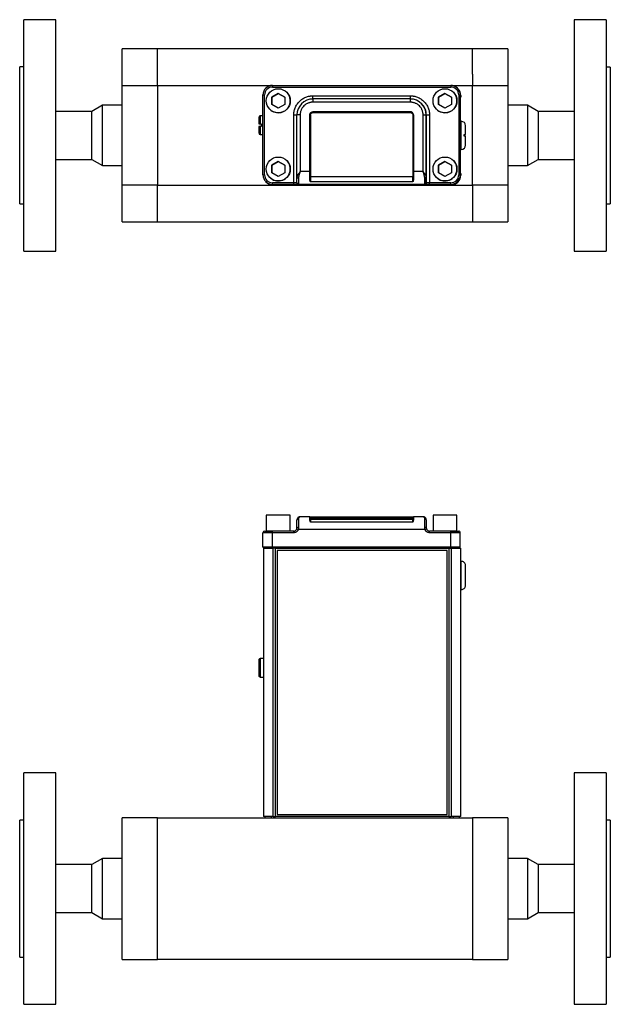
# Model space of a CAD drawing. Header units: inches. Extents: x 3.5 to 30.6, y 2.3 to 18.7.
# Tile 3 of 6: x 9.8 to 15.6, y 7.3 to 17. Entities that reach past the tile are written whole.
import ezdxf

# ---------------------------------------------------------------- set-up
doc = ezdxf.new("R2010")
doc.units = ezdxf.units.IN
doc.header["$MEASUREMENT"] = 0

msp = doc.modelspace()

# ---------------------------------------------------------------- linework, layer by layer
at = {"color": 7, "linetype": 'Continuous', "lineweight": 25}
for p, q in [((10.1262, 16.9774), (9.8113, 16.9774)), ((9.8113, 15.8226), (9.8113, 16.9774)), ((10.1262, 15.8226), (10.1262, 16.9774)), ((15.5121, 16.9771), (15.1971, 16.9771)), ((15.1971, 16.9771), (15.1971, 14.7133)), ((15.5121, 16.9771), (15.5121, 14.7133)), ((11.1203, 16.6919), (10.7758, 16.6919)), ((10.7758, 16.3331), (10.7758, 16.6919)), ((11.1203, 16.3331), (11.1203, 16.6919)), ((14.203, 16.6918), (11.1203, 16.6918)), ((14.203, 16.4438), (14.203, 16.6918)), ((14.5475, 16.6917), (14.203, 16.6917)), ((14.5475, 16.6917), (14.5475, 16.3328)), ((9.8113, 16.5148), (9.7719, 16.5148)), ((9.7719, 15.832), (9.7719, 16.5148)), ((15.5514, 16.5145), (15.5121, 16.5145)), ((15.5514, 16.5145), (15.5514, 15.1759)), ((14.203, 16.4438), (14.203, 16.3328)), ((10.7758, 15.3579), (10.7758, 16.3331)), ((10.7758, 16.3331), (11.1203, 16.3331)), ((11.1203, 16.3331), (11.1203, 15.3579)), ((11.1203, 16.3329), (12.2293, 16.3329)), ((12.2463, 16.3345), (13.9898, 16.3345)), ((12.2463, 16.3188), (13.9898, 16.3188)), ((14.0068, 16.3329), (14.203, 16.3329)), ((14.0572, 16.3059), (14.0572, 16.3059)), ((14.203, 16.3328), (14.5475, 16.3328)), ((14.203, 15.3576), (14.203, 16.3328)), ((14.5475, 16.3328), (14.5475, 15.3576)), ((12.1526, 15.4602), (12.1526, 16.2407)), ((12.1682, 15.4602), (12.1682, 16.2407)), ((12.2401, 16.2206), (12.3026, 16.2566)), ((12.3026, 16.2566), (12.2401, 16.2206)), ((12.2401, 16.1484), (12.2401, 16.2206)), ((12.2401, 16.2206), (12.2401, 16.2206)), ((12.2401, 16.2206), (12.2401, 16.1484)), ((12.3026, 16.2566), (12.3651, 16.2206)), ((12.3026, 16.2566), (12.3026, 16.2566)), ((12.3651, 16.2206), (12.3026, 16.2566)), ((12.3651, 16.2206), (12.3651, 16.1484)), ((12.3868, 16.2659), (12.3868, 16.2659)), ((12.6413, 16.2327), (13.5948, 16.2327)), ((13.5948, 16.2015), (12.6413, 16.2015)), ((13.8711, 16.2206), (13.9336, 16.2566)), ((13.9336, 16.2566), (13.8711, 16.2206)), ((13.8711, 16.1484), (13.8711, 16.2206)), ((13.8711, 16.2206), (13.8711, 16.2206)), ((13.8711, 16.2206), (13.8711, 16.1484)), ((13.9336, 16.2566), (13.9961, 16.2206)), ((13.9336, 16.2566), (13.9336, 16.2566)), ((13.9961, 16.2206), (13.9336, 16.2566)), ((13.9961, 16.2206), (13.9961, 16.1484)), ((14.0178, 16.2659), (14.0178, 16.2659)), ((14.0679, 16.2407), (14.0679, 15.4602)), ((14.0836, 16.2407), (14.0836, 15.4602)), ((14.0836, 16.2407), (14.0836, 16.2407)), ((14.0836, 16.2407), (14.0836, 15.4602)), ((14.0836, 16.2193), (14.0883, 16.2193)), ((14.0883, 16.2355), (14.0883, 16.2193)), ((10.5826, 16.1408), (10.4786, 16.0807)), ((10.7758, 16.1408), (10.5826, 16.1408)), ((10.5826, 15.8395), (10.5826, 16.1408)), ((12.2183, 16.103), (12.2183, 16.103)), ((12.3026, 16.1123), (12.2401, 16.1484)), ((12.3651, 16.1484), (12.3026, 16.1123)), ((13.5948, 16.1702), (12.6413, 16.1702)), ((13.7071, 16.1538), (13.7071, 16.1538)), ((13.8493, 16.103), (13.8493, 16.103)), ((13.9336, 16.1123), (13.8711, 16.1484)), ((13.9961, 16.1484), (13.9336, 16.1123)), ((14.7407, 16.1405), (14.5475, 16.1405)), ((14.8447, 16.0804), (14.7407, 16.1405)), ((14.7407, 16.1405), (14.7407, 15.5499)), ((10.4786, 16.0807), (10.1262, 16.0807)), ((10.4786, 15.8407), (10.4786, 16.0807)), ((12.1526, 16.037), (12.1266, 16.037)), ((12.1266, 16.037), (12.1266, 15.958)), ((12.4538, 15.3821), (12.4538, 16.0452)), ((12.4851, 15.4351), (12.4851, 16.0452)), ((12.5163, 16.0452), (12.5163, 15.4915)), ((12.6101, 15.4915), (12.6101, 16.0452)), ((12.6101, 16.0452), (12.6101, 16.0452)), ((12.6101, 16.0452), (12.6101, 15.4394)), ((12.6176, 16.0454), (12.6176, 15.4395)), ((12.6413, 16.0765), (13.5948, 16.0765)), ((12.6413, 16.0765), (12.6413, 16.0765)), ((13.5948, 16.0765), (12.6413, 16.0765)), ((12.6413, 16.0691), (12.6413, 16.0765)), ((12.6413, 16.0691), (13.5948, 16.0691)), ((13.5948, 16.0765), (13.5948, 16.0765)), ((13.5948, 16.0765), (13.5948, 16.0691)), ((13.6186, 16.0454), (13.6186, 15.4395)), ((13.6261, 16.0452), (13.6261, 15.4915)), ((13.6261, 15.4394), (13.6261, 16.0452)), ((13.7198, 15.4915), (13.7198, 16.0452)), ((13.7511, 16.0452), (13.7511, 15.4351)), ((13.7511, 15.3833), (13.7511, 16.0452)), ((13.7823, 16.0452), (13.7823, 15.3821)), ((15.1971, 16.0804), (14.8447, 16.0804)), ((14.8447, 16.0804), (14.8447, 15.61)), ((12.1266, 15.958), (12.1348, 15.958)), ((12.1348, 15.9332), (12.1266, 15.9332)), ((12.1266, 15.9332), (12.1266, 15.8542)), ((12.1348, 15.958), (12.1348, 15.9332)), ((14.0933, 15.983), (14.0836, 15.983)), ((14.0933, 15.708), (14.0933, 15.983)), ((9.7719, 15.1762), (9.7719, 15.832)), ((9.8113, 14.7136), (9.8113, 15.8226)), ((10.1262, 14.7136), (10.1262, 15.8226)), ((10.4786, 15.6103), (10.4786, 15.8407)), ((10.5826, 15.5502), (10.5826, 15.8395)), ((12.1266, 15.8542), (12.1526, 15.8542)), ((14.1208, 15.838), (14.1208, 15.853)), ((14.0836, 15.708), (14.0933, 15.708)), ((10.1262, 15.6103), (10.4786, 15.6103)), ((10.4786, 15.6103), (10.5826, 15.5502)), ((14.7407, 15.5499), (14.8447, 15.61)), ((14.8447, 15.61), (15.1971, 15.61)), ((10.5826, 15.5502), (10.7758, 15.5502)), ((12.2401, 15.5526), (12.3026, 15.5886)), ((12.3026, 15.5886), (12.2401, 15.5526)), ((12.2401, 15.4804), (12.2401, 15.5526)), ((12.2401, 15.5526), (12.2401, 15.5526)), ((12.2401, 15.5526), (12.2401, 15.4804)), ((12.3026, 15.5886), (12.3651, 15.5526)), ((12.3026, 15.5886), (12.3026, 15.5886)), ((12.3651, 15.5526), (12.3026, 15.5886)), ((12.3651, 15.5526), (12.3651, 15.4804)), ((12.3868, 15.5979), (12.3868, 15.5979)), ((13.8711, 15.5526), (13.9336, 15.5886)), ((13.9336, 15.5886), (13.8711, 15.5526)), ((13.8711, 15.4804), (13.8711, 15.5526)), ((13.8711, 15.5526), (13.8711, 15.5526)), ((13.8711, 15.5526), (13.8711, 15.4804)), ((13.9336, 15.5886), (13.9961, 15.5526)), ((13.9336, 15.5886), (13.9336, 15.5886)), ((13.9961, 15.5526), (13.9336, 15.5886)), ((13.9961, 15.5526), (13.9961, 15.4804)), ((14.0178, 15.5979), (14.0178, 15.5979)), ((14.5475, 15.5499), (14.7407, 15.5499)), ((12.2183, 15.435), (12.2183, 15.435)), ((12.3026, 15.4443), (12.2401, 15.4804)), ((12.3651, 15.4804), (12.3026, 15.4443)), ((12.4865, 15.442), (12.4851, 15.4351)), ((12.6101, 15.4915), (12.5163, 15.4915)), ((13.6186, 15.4395), (12.6176, 15.4395)), ((13.7198, 15.4915), (13.6261, 15.4915)), ((13.8493, 15.435), (13.8493, 15.435)), ((13.9336, 15.4443), (13.8711, 15.4804)), ((13.9961, 15.4804), (13.9336, 15.4443)), ((14.0883, 15.4718), (14.0836, 15.4718)), ((14.0836, 15.4602), (14.0836, 15.4602)), ((14.0883, 15.4718), (14.0883, 15.4555)), ((11.1203, 15.3579), (10.7758, 15.3579)), ((10.7758, 14.999), (10.7758, 15.3579)), ((11.1203, 15.2469), (11.1203, 15.3579)), ((11.1203, 15.3578), (14.203, 15.3578)), ((12.1789, 15.3951), (12.1789, 15.3951)), ((12.4538, 15.3821), (12.2463, 15.3821)), ((13.9898, 15.3665), (12.2463, 15.3665)), ((12.4538, 15.3665), (12.2463, 15.3665)), ((12.2746, 15.3615), (12.2513, 15.3615)), ((12.2746, 15.3615), (12.2746, 15.3665)), ((12.2903, 15.364), (12.2903, 15.3665)), ((13.9553, 15.364), (12.2903, 15.364)), ((13.7383, 15.3665), (12.4978, 15.3665)), ((13.6186, 15.3898), (12.6176, 15.3898)), ((13.9898, 15.3821), (13.7823, 15.3821)), ((13.9898, 15.3665), (13.7823, 15.3665)), ((13.9553, 15.364), (13.9553, 15.3665)), ((13.9711, 15.3665), (13.9711, 15.3615)), ((13.9943, 15.3615), (13.9711, 15.3615)), ((14.5475, 15.3576), (14.203, 15.3576)), ((14.203, 15.3576), (14.203, 14.9988)), ((14.5475, 15.3576), (14.5475, 14.9988)), ((11.1203, 14.9989), (11.1203, 15.2469)), ((9.7719, 15.1762), (9.8113, 15.1762)), ((15.5121, 15.1759), (15.5514, 15.1759)), ((10.7758, 14.999), (11.1203, 14.999)), ((11.1203, 14.9989), (14.203, 14.9989)), ((14.203, 14.9988), (14.5475, 14.9988)), ((9.8113, 14.7136), (10.1262, 14.7136)), ((15.1971, 14.7133), (15.5121, 14.7133)), ((12.1854, 12.1303), (12.1854, 11.974)), ((12.4197, 11.974), (12.4197, 12.1303)), ((12.5007, 12.0962), (12.5007, 12.0076)), ((12.5163, 12.114), (12.5137, 12.1129)), ((12.6101, 12.114), (12.5163, 12.114)), ((12.6101, 12.0928), (12.6101, 12.114)), ((12.6176, 12.0984), (12.6176, 12.0879)), ((12.6176, 12.0879), (12.6176, 12.0617)), ((13.6186, 12.0879), (12.6176, 12.0879)), ((13.6186, 12.0617), (12.6176, 12.0617)), ((12.6413, 12.1064), (12.6413, 12.114)), ((12.6413, 12.114), (13.5948, 12.114)), ((12.6413, 12.0989), (12.6413, 12.1064)), ((13.5948, 12.1064), (12.6413, 12.1064)), ((12.6413, 12.0989), (13.5948, 12.0989)), ((13.5948, 12.1064), (13.5948, 12.114)), ((13.5948, 12.1064), (13.5948, 12.0989)), ((13.6186, 12.0984), (13.6186, 12.0879)), ((13.6186, 12.0617), (13.6186, 12.0879)), ((13.6261, 12.114), (13.6261, 12.0928)), ((13.7198, 12.114), (13.6261, 12.114)), ((13.7224, 12.1129), (13.7198, 12.114)), ((13.7354, 12.0076), (13.7354, 12.0962)), ((13.8164, 12.1303), (13.8164, 11.974)), ((14.0507, 11.974), (14.0507, 12.1303)), ((12.1526, 11.8175), (12.1526, 11.9584)), ((12.1854, 11.974), (12.1854, 11.974)), ((12.2463, 11.9584), (12.2463, 11.974)), ((12.4538, 11.974), (12.2463, 11.974)), ((12.2463, 11.8175), (12.2463, 11.9584)), ((12.4538, 11.9584), (12.2463, 11.9584)), ((12.4538, 11.9584), (12.4538, 11.974)), ((13.7383, 11.989), (12.4978, 11.989)), ((13.7823, 11.9584), (13.7823, 11.974)), ((13.9898, 11.974), (13.7823, 11.974)), ((13.9898, 11.9584), (13.7823, 11.9584)), ((13.9898, 11.9584), (13.9898, 11.974)), ((13.9898, 11.8175), (13.9898, 11.9584)), ((14.0507, 11.974), (14.0507, 11.974)), ((14.0836, 11.8175), (14.0836, 11.9584)), ((12.1526, 11.8175), (12.1526, 11.8175)), ((12.1573, 11.8055), (12.1573, 9.1805)), ((12.1573, 11.8055), (12.2513, 11.8055)), ((12.1776, 11.8175), (12.1776, 11.8175)), ((12.1806, 11.8175), (12.1806, 11.8055)), ((13.9898, 11.8175), (12.2463, 11.8175)), ((12.2463, 11.8175), (13.9898, 11.8175)), ((12.2506, 11.8175), (12.2506, 11.8055)), ((12.2513, 9.1805), (12.2513, 11.8055)), ((12.2746, 11.8055), (12.2513, 11.8055)), ((12.2746, 9.1805), (12.2746, 11.8055)), ((12.2746, 11.8055), (13.9711, 11.8055)), ((13.9553, 11.7855), (12.2903, 11.7855)), ((12.2903, 11.7855), (12.2903, 9.2005)), ((12.4682, 11.8055), (13.9856, 11.8055)), ((12.5049, 11.8055), (14.0128, 11.8055)), ((13.898, 11.8055), (13.3663, 11.8055)), ((13.9856, 11.8055), (13.4112, 11.8055)), ((13.898, 11.8055), (13.898, 11.8055)), ((13.9553, 9.2005), (13.9553, 11.7855)), ((14.0128, 11.8055), (13.9691, 11.8055)), ((13.9691, 11.8055), (13.9691, 11.8055)), ((13.9711, 11.8055), (13.9711, 9.1805)), ((13.9943, 11.8055), (13.9711, 11.8055)), ((13.9856, 11.8175), (13.9856, 11.8055)), ((13.9943, 11.8055), (13.9943, 9.1805)), ((13.9943, 11.8055), (14.0883, 11.8055)), ((14.0128, 11.8055), (14.0253, 11.8055)), ((14.0128, 11.8055), (14.0128, 11.8055)), ((14.0556, 11.8055), (14.0556, 11.8175)), ((14.0556, 11.8055), (14.0556, 11.8055)), ((14.0586, 11.8175), (14.0586, 11.8175)), ((14.0836, 11.8175), (14.0836, 11.8175)), ((14.0883, 9.1805), (14.0883, 11.8055)), ((14.0933, 11.678), (14.0883, 11.678)), ((14.0933, 11.403), (14.0933, 11.678)), ((14.1208, 11.6677), (14.1208, 11.6679)), ((14.0883, 11.403), (14.0933, 11.403)), ((14.1208, 11.4131), (14.1208, 11.4133)), ((12.1266, 10.7271), (12.1266, 10.546)), ((12.1348, 10.7271), (12.1266, 10.7271)), ((12.1573, 10.7279), (12.1348, 10.7279)), ((12.1348, 10.7279), (12.1348, 10.7271)), ((12.1266, 10.546), (12.1348, 10.546)), ((12.1348, 10.546), (12.1348, 10.5452)), ((12.1348, 10.5452), (12.1573, 10.5452)), ((10.1262, 9.6081), (9.8113, 9.6081)), ((9.8113, 9.6079), (9.8113, 9.6081)), ((9.8113, 7.3443), (9.8113, 9.6079)), ((10.1262, 9.6079), (10.1262, 9.6081)), ((10.1262, 7.3443), (10.1262, 9.6079)), ((15.5121, 9.6081), (15.1971, 9.6081)), ((15.1971, 9.6081), (15.1971, 7.3443)), ((15.5121, 9.6081), (15.5121, 7.3443)), ((11.1203, 9.1682), (10.7758, 9.1682)), ((10.7758, 7.7843), (10.7758, 9.1682)), ((11.1203, 9.0747), (11.1203, 9.1682)), ((11.1203, 9.168), (14.203, 9.168)), ((12.2513, 9.1805), (12.1573, 9.1805)), ((12.1703, 9.1805), (12.1703, 9.168)), ((12.2328, 9.1805), (12.2328, 9.168)), ((12.2513, 9.1805), (12.2746, 9.1805)), ((13.9711, 9.1805), (12.2746, 9.1805)), ((12.2903, 9.2005), (13.9553, 9.2005)), ((13.9711, 9.1805), (13.9943, 9.1805)), ((14.0883, 9.1805), (13.9943, 9.1805)), ((14.0128, 9.1805), (14.0128, 9.168)), ((14.0753, 9.168), (14.0753, 9.1805)), ((14.5475, 9.1682), (14.203, 9.1682)), ((14.203, 9.1682), (14.203, 7.8776)), ((14.5475, 9.1682), (14.5475, 7.7843)), ((9.8113, 9.1455), (9.7719, 9.1455)), ((9.7719, 9.1454), (9.7719, 9.1455)), ((9.7719, 7.8069), (9.7719, 9.1454)), ((11.1203, 7.7842), (11.1203, 9.0747)), ((15.5514, 9.1455), (15.5121, 9.1455)), ((15.5514, 9.1455), (15.5514, 7.8069)), ((10.5826, 8.7715), (10.4786, 8.7115)), ((10.7758, 8.7715), (10.5826, 8.7715)), ((10.5826, 8.7715), (10.5826, 8.7715)), ((10.5826, 8.181), (10.5826, 8.7715)), ((14.7407, 8.7715), (14.5475, 8.7715)), ((14.8447, 8.7115), (14.7407, 8.7715)), ((14.7407, 8.7715), (14.7407, 8.181)), ((10.4786, 8.7115), (10.1262, 8.7115)), ((10.4786, 8.7114), (10.4786, 8.7115)), ((10.4786, 8.241), (10.4786, 8.7114)), ((15.1971, 8.7115), (14.8447, 8.7115)), ((14.8447, 8.7115), (14.8447, 8.241)), ((10.1262, 8.241), (10.4786, 8.241)), ((10.4786, 8.241), (10.5826, 8.181)), ((14.7407, 8.181), (14.8447, 8.241)), ((14.8447, 8.241), (15.1971, 8.241)), ((10.5826, 8.181), (10.7758, 8.181)), ((14.5475, 8.181), (14.7407, 8.181)), ((9.7719, 7.8069), (9.8113, 7.8069)), ((14.203, 7.8776), (14.203, 7.7842)), ((15.5121, 7.8069), (15.5514, 7.8069)), ((10.7758, 7.7843), (11.1203, 7.7843)), ((14.203, 7.7842), (11.1203, 7.7842)), ((14.203, 7.7843), (14.5475, 7.7843)), ((9.8113, 7.3443), (10.1262, 7.3443)), ((15.1971, 7.3443), (15.5121, 7.3443))]:
    msp.add_line(p, q, dxfattribs=at)
at = {"color": 7, "linetype": 'Continuous', "lineweight": 25, "flags": 128}
for points in [[(12.2463, 16.3345), (12.2463, 16.3342), (12.2463, 16.3333), (12.2463, 16.3318), (12.2463, 16.3299), (12.2463, 16.3275), (12.2463, 16.3248), (12.2463, 16.3219), (12.2463, 16.3188)], [(13.9898, 16.3345), (13.9898, 16.3342), (13.9898, 16.3333), (13.9898, 16.3318), (13.9898, 16.3299), (13.9898, 16.3275), (13.9898, 16.3248), (13.9898, 16.3219), (13.9898, 16.3188)], [(12.1526, 16.2407), (12.1529, 16.2407), (12.1538, 16.2407), (12.1552, 16.2407), (12.1571, 16.2407), (12.1595, 16.2407), (12.1622, 16.2407), (12.1651, 16.2407), (12.1682, 16.2407)], [(12.6413, 16.2015), (12.6413, 16.2021), (12.6413, 16.2039), (12.6413, 16.2067), (12.6413, 16.2106), (12.6413, 16.2154), (12.6413, 16.2208), (12.6413, 16.2266), (12.6413, 16.2327)], [(12.6413, 16.2015), (12.6413, 16.2009), (12.6413, 16.1991), (12.6413, 16.1962), (12.6413, 16.1923), (12.6413, 16.1876), (12.6413, 16.1822), (12.6413, 16.1763), (12.6413, 16.1702)], [(13.5948, 16.2015), (13.5948, 16.2021), (13.5948, 16.2039), (13.5948, 16.2067), (13.5948, 16.2106), (13.5948, 16.2154), (13.5948, 16.2208), (13.5948, 16.2266), (13.5948, 16.2327)], [(13.5948, 16.1702), (13.5948, 16.1763), (13.5948, 16.1822), (13.5948, 16.1876), (13.5948, 16.1923), (13.5948, 16.1962), (13.5948, 16.1991), (13.5948, 16.2009), (13.5948, 16.2015)], [(14.0679, 16.2407), (14.071, 16.2407), (14.0739, 16.2407), (14.0766, 16.2407), (14.079, 16.2407), (14.0809, 16.2407), (14.0824, 16.2407), (14.0833, 16.2407), (14.0836, 16.2407)], [(12.4538, 16.0452), (12.4599, 16.0452), (12.4658, 16.0452), (12.4712, 16.0452), (12.4759, 16.0452), (12.4798, 16.0452), (12.4827, 16.0452), (12.4845, 16.0452), (12.4851, 16.0452)], [(12.5163, 16.0452), (12.5102, 16.0452), (12.5044, 16.0452), (12.4989, 16.0452), (12.4942, 16.0452), (12.4903, 16.0452), (12.4874, 16.0452), (12.4857, 16.0452), (12.4851, 16.0452)], [(13.7198, 16.0452), (13.7259, 16.0452), (13.7318, 16.0452), (13.7372, 16.0452), (13.7419, 16.0452), (13.7458, 16.0452), (13.7487, 16.0452), (13.7505, 16.0452), (13.7511, 16.0452)], [(13.7511, 16.0452), (13.7517, 16.0452), (13.7534, 16.0452), (13.7563, 16.0452), (13.7602, 16.0452), (13.7649, 16.0452), (13.7704, 16.0452), (13.7762, 16.0452), (13.7823, 16.0452)], [(12.1526, 15.4602), (12.1529, 15.4602), (12.1538, 15.4602), (12.1552, 15.4602), (12.1571, 15.4602), (12.1595, 15.4602), (12.1622, 15.4602), (12.1651, 15.4602), (12.1682, 15.4602)], [(12.5007, 15.4271), (12.4976, 15.4272), (12.4947, 15.4277), (12.492, 15.4284), (12.4896, 15.4294), (12.4877, 15.4307), (12.4863, 15.4321), (12.4854, 15.4336), (12.4851, 15.4351)], [(12.5007, 15.4271), (12.5007, 15.4157), (12.5007, 15.4052), (12.5007, 15.3958), (12.5007, 15.3876), (12.5007, 15.3806), (12.5007, 15.3749), (12.5007, 15.3706), (12.5007, 15.3679)], [(12.6101, 15.4218), (12.6101, 15.4296), (12.6101, 15.4378), (12.6101, 15.4463), (12.6101, 15.455), (12.6101, 15.464), (12.6101, 15.4731), (12.6101, 15.4822), (12.6101, 15.4915)], [(12.6176, 15.4395), (12.6176, 15.4323), (12.6176, 15.4251), (12.6176, 15.4182), (12.6176, 15.4116), (12.6176, 15.4053), (12.6176, 15.3996), (12.6176, 15.3944), (12.6176, 15.3898)], [(13.6186, 15.3898), (13.6186, 15.3944), (13.6186, 15.3996), (13.6186, 15.4053), (13.6186, 15.4116), (13.6186, 15.4182), (13.6186, 15.4251), (13.6186, 15.4323), (13.6186, 15.4395)], [(13.6261, 15.4915), (13.6261, 15.4822), (13.6261, 15.4731), (13.6261, 15.464), (13.6261, 15.455), (13.6261, 15.4463), (13.6261, 15.4378), (13.6261, 15.4296), (13.6261, 15.4218)], [(13.7354, 15.4271), (13.7385, 15.4272), (13.7414, 15.4277), (13.7441, 15.4284), (13.7465, 15.4294), (13.7484, 15.4307), (13.7499, 15.4321), (13.7508, 15.4336), (13.7511, 15.4351)], [(13.7354, 15.3679), (13.7354, 15.3706), (13.7354, 15.3749), (13.7354, 15.3806), (13.7354, 15.3876), (13.7354, 15.3958), (13.7354, 15.4052), (13.7354, 15.4157), (13.7354, 15.4271)], [(14.0836, 15.4602), (14.0833, 15.4602), (14.0824, 15.4602), (14.0809, 15.4602), (14.079, 15.4602), (14.0766, 15.4602), (14.0739, 15.4602), (14.071, 15.4602), (14.0679, 15.4602)], [(12.2463, 15.3665), (12.2463, 15.3668), (12.2463, 15.3677), (12.2463, 15.3691), (12.2463, 15.3711), (12.2463, 15.3734), (12.2463, 15.3761), (12.2463, 15.3791), (12.2463, 15.3821)], [(12.4831, 15.3821), (12.4811, 15.3821), (12.4785, 15.3821), (12.4754, 15.3821), (12.4717, 15.3821), (12.4676, 15.3821), (12.4632, 15.3821), (12.4585, 15.3821), (12.4538, 15.3821)], [(12.4538, 15.3665), (12.4538, 15.3668), (12.4538, 15.3677), (12.4538, 15.3691), (12.4538, 15.3711), (12.4538, 15.3734), (12.4538, 15.3761), (12.4538, 15.3791), (12.4538, 15.3821)], [(13.7823, 15.3821), (13.7776, 15.3821), (13.773, 15.3821), (13.7685, 15.3821), (13.7645, 15.3821), (13.7608, 15.3821), (13.7576, 15.3821), (13.755, 15.3821), (13.753, 15.3821)], [(13.7823, 15.3665), (13.7823, 15.3668), (13.7823, 15.3677), (13.7823, 15.3691), (13.7823, 15.3711), (13.7823, 15.3734), (13.7823, 15.3761), (13.7823, 15.3791), (13.7823, 15.3821)], [(13.9898, 15.3665), (13.9898, 15.3668), (13.9898, 15.3677), (13.9898, 15.3691), (13.9898, 15.3711), (13.9898, 15.3734), (13.9898, 15.3761), (13.9898, 15.3791), (13.9898, 15.3821)], [(12.3026, 12.1303), (12.2774, 12.1303), (12.2534, 12.1303), (12.2316, 12.1303), (12.2132, 12.1303), (12.199, 12.1303), (12.1896, 12.1303), (12.1855, 12.1303), (12.1854, 12.1303)], [(12.4197, 12.1303), (12.4196, 12.1303), (12.4155, 12.1303), (12.4061, 12.1303), (12.3919, 12.1303), (12.3735, 12.1303), (12.3518, 12.1303), (12.3278, 12.1303), (12.3026, 12.1303)], [(12.6101, 12.114), (12.6107, 12.114), (12.6124, 12.114), (12.6153, 12.114), (12.6192, 12.114), (12.6239, 12.114), (12.6294, 12.114), (12.6352, 12.114), (12.6413, 12.114)], [(13.5948, 12.114), (13.6009, 12.114), (13.6068, 12.114), (13.6122, 12.114), (13.6169, 12.114), (13.6208, 12.114), (13.6237, 12.114), (13.6255, 12.114), (13.6261, 12.114)], [(13.9336, 12.1303), (13.9084, 12.1303), (13.8844, 12.1303), (13.8626, 12.1303), (13.8442, 12.1303), (13.83, 12.1303), (13.8206, 12.1303), (13.8165, 12.1303), (13.8164, 12.1303)], [(14.0507, 12.1303), (14.0506, 12.1303), (14.0465, 12.1303), (14.0371, 12.1303), (14.0229, 12.1303), (14.0045, 12.1303), (13.9828, 12.1303), (13.9588, 12.1303), (13.9336, 12.1303)], [(12.2463, 11.9584), (12.228, 11.9584), (12.2104, 11.9584), (12.1942, 11.9584), (12.18, 11.9584), (12.1684, 11.9584), (12.1597, 11.9584), (12.1544, 11.9584), (12.1526, 11.9584)], [(12.4197, 11.974), (12.4182, 11.974), (12.4114, 11.974), (12.3996, 11.974), (12.3832, 11.974), (12.363, 11.974), (12.34, 11.974), (12.3152, 11.974), (12.2899, 11.974), (12.2651, 11.974), (12.2421, 11.974), (12.222, 11.974), (12.2056, 11.974), (12.1937, 11.974), (12.1869, 11.974), (12.1854, 11.974)], [(12.4978, 11.989), (12.4949, 11.9901), (12.4922, 11.9911), (12.4896, 11.992), (12.4874, 11.9929), (12.4856, 11.9935), (12.4842, 11.994), (12.4834, 11.9943), (12.4831, 11.9944)], [(13.753, 11.9944), (13.7527, 11.9943), (13.7519, 11.994), (13.7505, 11.9935), (13.7487, 11.9929), (13.7465, 11.992), (13.744, 11.9911), (13.7412, 11.9901), (13.7383, 11.989)], [(14.0507, 11.974), (14.0492, 11.974), (14.0424, 11.974), (14.0306, 11.974), (14.0142, 11.974), (13.994, 11.974), (13.971, 11.974), (13.9462, 11.974), (13.9209, 11.974), (13.8961, 11.974), (13.8731, 11.974), (13.853, 11.974), (13.8366, 11.974), (13.8247, 11.974), (13.8179, 11.974), (13.8164, 11.974)], [(14.0836, 11.9584), (14.0818, 11.9584), (14.0764, 11.9584), (14.0678, 11.9584), (14.0561, 11.9584), (14.0419, 11.9584), (14.0257, 11.9584), (14.0081, 11.9584), (13.9898, 11.9584)], [(12.2463, 11.8175), (12.228, 11.8175), (12.2104, 11.8175), (12.1942, 11.8175), (12.18, 11.8175), (12.1684, 11.8175), (12.1597, 11.8175), (12.1544, 11.8175), (12.1526, 11.8175)], [(12.1526, 11.8175), (12.1544, 11.8175), (12.1597, 11.8175), (12.1684, 11.8175), (12.18, 11.8175), (12.1806, 11.8175)], [(12.1806, 11.8175), (12.1789, 11.8175), (12.1776, 11.8175)], [(12.1776, 11.8175), (12.1789, 11.8175), (12.1828, 11.8175), (12.1891, 11.8175), (12.1977, 11.8175), (12.2081, 11.8175), (12.22, 11.8175), (12.2329, 11.8175), (12.2463, 11.8175)], [(13.9691, 11.8055), (13.9606, 11.8055), (13.9518, 11.8055), (13.9427, 11.8055), (13.9336, 11.8055), (13.9244, 11.8055), (13.9154, 11.8055), (13.9065, 11.8055), (13.898, 11.8055)], [(13.9856, 11.8055), (13.9992, 11.8055), (14.0123, 11.8055), (14.0245, 11.8055), (14.0351, 11.8055), (14.0438, 11.8055), (14.0502, 11.8055), (14.0542, 11.8055), (14.0556, 11.8055)], [(14.0556, 11.8055), (14.0542, 11.8055), (14.0502, 11.8055), (14.0438, 11.8055), (14.0351, 11.8055), (14.0245, 11.8055), (14.0123, 11.8055), (13.9992, 11.8055), (13.9856, 11.8055)], [(14.0836, 11.8175), (14.0818, 11.8175), (14.0764, 11.8175), (14.0678, 11.8175), (14.0561, 11.8175), (14.0419, 11.8175), (14.0257, 11.8175), (14.0081, 11.8175), (13.9898, 11.8175)], [(13.9898, 11.8175), (14.0032, 11.8175), (14.0161, 11.8175), (14.028, 11.8175), (14.0384, 11.8175), (14.047, 11.8175), (14.0533, 11.8175), (14.0572, 11.8175), (14.0586, 11.8175)], [(14.0253, 11.8055), (14.0251, 11.8055), (14.0244, 11.8055), (14.0232, 11.8055), (14.0217, 11.8055), (14.0198, 11.8055), (14.0176, 11.8055), (14.0153, 11.8055), (14.0128, 11.8055)], [(14.0586, 11.8175), (14.0572, 11.8175), (14.0556, 11.8175)], [(14.0556, 11.8175), (14.0561, 11.8175), (14.0678, 11.8175), (14.0764, 11.8175), (14.0818, 11.8175), (14.0836, 11.8175)]]:
    msp.add_lwpolyline(points, dxfattribs=at)
at = {"color": 7, "linetype": 'Continuous', "lineweight": 25}
for centre in [(12.3026, 16.1845), (13.9336, 16.1845), (12.3026, 15.5165), (13.9336, 15.5165)]:
    msp.add_circle(centre, 0.1172, dxfattribs=at)
for centre, radius, start, end in [((12.2463, 16.2407), 0.0937, 90, 180), ((13.9898, 16.2407), 0.0937, 0, 90), ((13.9898, 16.2407), 0.0937, 0, 44.04048), ((13.9943, 16.2355), 0.094, 0, 45.27215), ((12.3026, 16.1845), 0.1172, 224.04048, 44.04048), ((12.6413, 16.0452), 0.1562, 90, 180), ((13.5948, 16.0452), 0.1562, 0, 90), ((13.9336, 16.1845), 0.1172, 224.04048, 44.04048), ((13.5948, 16.0452), 0.1563, 0, 44.04048), ((12.1266, 16.022), 0.015, 90, 180), ((12.6413, 16.0452), 0.0312, 90, 180), ((12.6157, 15.9378), 0.1076, 89.00153, 92.99785), ((13.5948, 16.0452), 0.0312, 0, 90), ((13.6204, 15.9378), 0.1076, 87.00211, 90.99849), ((14.0933, 15.9405), 0.0425, 0, 90), ((12.1266, 15.8692), 0.015, 180, 270), ((14.0933, 15.7505), 0.0425, 270, 0), ((12.3026, 15.5165), 0.1172, 224.04048, 44.04048), ((13.9336, 15.5165), 0.1172, 224.04048, 44.04048), ((12.2463, 15.4602), 0.0937, 180, 270), ((12.6157, 15.332), 0.1076, 89.00153, 92.99785), ((13.6204, 15.332), 0.1076, 87.00211, 90.99849), ((13.9898, 15.4602), 0.0937, 270, 0), ((13.9898, 15.4602), 0.0937, 270, 0), ((13.9943, 15.4555), 0.094, 270, 0), ((12.2463, 15.4602), 0.0938, 224.04048, 270), ((12.2513, 15.4555), 0.094, 222.8139, 270), ((12.4983, 15.3816), 0.0152, 178.22598, 268.10858), ((12.5006, 15.3834), 0.0155, 180.32148, 270.31795), ((13.7355, 15.3834), 0.0155, 269.68206, 359.67846), ((13.7378, 15.3816), 0.0152, 271.89148, 1.77407), ((12.4996, 12.0816), 0.0146, 85.9405, 175.26247), ((12.6176, 12.1059), 0.0075, 180.00451, 270.00451), ((12.6176, 12.0954), 0.0075, 180.00451, 270.00451), ((13.6186, 12.1059), 0.0075, 269.99579, 359.99578), ((13.6186, 12.0954), 0.0075, 269.99579, 359.99578), ((13.7365, 12.0816), 0.0146, 4.73782, 94.05979), ((12.1682, 11.9584), 0.0156, 90.00015, 180.00015), ((12.4538, 12.0053), 0.0312, 270.00015, 339.71658), ((12.4969, 11.9796), 0.0283, 82.24024, 114.66175), ((13.7393, 11.9796), 0.0283, 65.33854, 97.76006), ((13.7823, 12.0053), 0.0312, 200.28372, 270.00015), ((14.0679, 11.9584), 0.0156, 0.00015, 90.00015), ((14.0933, 11.6355), 0.0425, 49.67978, 90), ((14.0933, 11.4455), 0.0425, 270, 310.32022)]:
    msp.add_arc(centre, radius, start, end, dxfattribs=at)
for points, knots in [([(12.2463, 16.3188), (12.2256, 16.3188), (12.2057, 16.3106), (12.1764, 16.2813), (12.1682, 16.2614), (12.1682, 16.2407)], [0, 0, 0, 0, 0.5, 0.5, 1, 1, 1, 1]), ([(12.4538, 16.0452), (12.4538, 16.0471), (12.4539, 16.0509), (12.4541, 16.0567), (12.4546, 16.0624), (12.4552, 16.068), (12.456, 16.0737), (12.4576, 16.0834), (12.4608, 16.0971), (12.4668, 16.1146), (12.4745, 16.1316), (12.4874, 16.1537), (12.5078, 16.1788), (12.5329, 16.1991), (12.5549, 16.212), (12.5719, 16.2197), (12.5894, 16.2257), (12.605, 16.2294), (12.6185, 16.2314), (12.6299, 16.2325), (12.6375, 16.2327), (12.6413, 16.2327)], [0, 0, 0, 0, 0.019453, 0.0388718, 0.0582745, 0.0776791, 0.0971038, 0.1165667, 0.1783126, 0.2400936, 0.3044137, 0.3687691, 0.5000067, 0.6312443, 0.6955644, 0.7599198, 0.8216657, 0.8834467, 0.9223141, 0.9611168, 1, 1, 1, 1]), ([(13.5948, 16.2327), (13.5967, 16.2327), (13.6005, 16.2327), (13.6062, 16.2324), (13.6119, 16.232), (13.6176, 16.2314), (13.6233, 16.2306), (13.633, 16.2289), (13.6467, 16.2257), (13.6642, 16.2198), (13.6812, 16.212), (13.7033, 16.1991), (13.7283, 16.1788), (13.7487, 16.1537), (13.7616, 16.1316), (13.7693, 16.1146), (13.7753, 16.0971), (13.779, 16.0816), (13.781, 16.0681), (13.7821, 16.0567), (13.7822, 16.049), (13.7823, 16.0452)], [0, 0, 0, 0, 0.019453, 0.038872, 0.058274, 0.077679, 0.097104, 0.116567, 0.178313, 0.240094, 0.304414, 0.368769, 0.500007, 0.631244, 0.695564, 0.75992, 0.821666, 0.883447, 0.922314, 0.961117, 1, 1, 1, 1]), ([(12.6413, 16.1702), (12.6398, 16.1702), (12.6367, 16.1702), (12.6322, 16.1699), (12.6276, 16.1695), (12.6231, 16.1689), (12.6161, 16.1678), (12.6067, 16.1655), (12.5951, 16.1616), (12.5837, 16.1564), (12.569, 16.1478), (12.5523, 16.1342), (12.5387, 16.1175), (12.5301, 16.1028), (12.525, 16.0915), (12.521, 16.0798), (12.5185, 16.0695), (12.5172, 16.0604), (12.5164, 16.0529), (12.5164, 16.0478), (12.5163, 16.0452)], [0, 0, 0, 0, 0.023336, 0.046629, 0.069911, 0.093212, 0.116565, 0.178302, 0.240092, 0.304403, 0.368768, 0.500006, 0.631244, 0.695555, 0.759919, 0.821657, 0.883446, 0.92231, 0.961113, 1, 1, 1, 1]), ([(13.7198, 16.0452), (13.7198, 16.0468), (13.7198, 16.0498), (13.7195, 16.0544), (13.7191, 16.0589), (13.7185, 16.0635), (13.7173, 16.0705), (13.7151, 16.0798), (13.7112, 16.0915), (13.706, 16.1028), (13.6974, 16.1175), (13.6838, 16.1342), (13.6671, 16.1478), (13.6524, 16.1564), (13.6411, 16.1616), (13.6294, 16.1655), (13.6191, 16.168), (13.61, 16.1694), (13.6024, 16.1701), (13.5974, 16.1702), (13.5948, 16.1702)], [0, 0, 0, 0, 0.0233358, 0.0466288, 0.0699105, 0.0932121, 0.1165649, 0.1783022, 0.2400921, 0.3044035, 0.3687678, 0.5000056, 0.6312435, 0.695555, 0.7599192, 0.8216565, 0.8834464, 0.92231, 0.9611128, 1, 1, 1, 1]), ([(12.1116, 16.022), (12.1116, 16.022), (12.1116, 16.0155), (12.1116, 15.9921), (12.1116, 15.9759), (12.1116, 15.958)], [0, 0, 0, 0, 0.5, 0.5, 1, 1, 1, 1]), ([(12.6176, 16.0454), (12.6176, 16.046), (12.6176, 16.0474), (12.6179, 16.0495), (12.6184, 16.0518), (12.6195, 16.0551), (12.6215, 16.0587), (12.6244, 16.0622), (12.628, 16.0652), (12.6318, 16.0673), (12.6356, 16.0685), (12.6385, 16.069), (12.6404, 16.0691), (12.6413, 16.0691)], [0, 0, 0, 0, 0.052807, 0.110427, 0.172871, 0.240209, 0.391537, 0.500059, 0.608835, 0.759895, 0.848708, 0.928714, 1, 1, 1, 1]), ([(13.6172, 16.0668), (13.6163, 16.0678), (13.6128, 16.0714), (13.6051, 16.0755), (13.598, 16.0762), (13.5948, 16.0765)], [0, 0, 0, 0, 0.155102, 0.61066, 1, 1, 1, 1]), ([(13.5948, 16.0691), (13.5955, 16.0691), (13.5968, 16.0691), (13.599, 16.0688), (13.6012, 16.0683), (13.6046, 16.0671), (13.6082, 16.0652), (13.6117, 16.0622), (13.6146, 16.0587), (13.6167, 16.0549), (13.6179, 16.0511), (13.6185, 16.0481), (13.6185, 16.0462), (13.6186, 16.0454)], [0, 0, 0, 0, 0.052656, 0.110223, 0.172707, 0.240175, 0.391226, 0.500011, 0.608524, 0.759862, 0.848521, 0.928535, 1, 1, 1, 1]), ([(13.6261, 16.0452), (13.626, 16.0478), (13.6258, 16.0513), (13.6245, 16.0545), (13.6242, 16.0553)], [0, 0, 0, 0, 0.733924, 1, 1, 1, 1]), ([(12.1116, 15.958), (12.1116, 15.958), (12.112, 15.958), (12.1135, 15.958), (12.1146, 15.958), (12.1187, 15.958), (12.1226, 15.958), (12.1266, 15.958)], [0, 0, 0, 0, 0.25, 0.25, 0.5, 0.5, 1, 1, 1, 1]), ([(12.1116, 15.9332), (12.1116, 15.9154), (12.1116, 15.8991), (12.1116, 15.8757), (12.1116, 15.8692), (12.1116, 15.8692)], [0, 0, 0, 0, 0.5, 0.5, 1, 1, 1, 1]), ([(12.1266, 15.9332), (12.1246, 15.9332), (12.1226, 15.9332), (12.119, 15.9332), (12.1173, 15.9332), (12.1132, 15.9332), (12.1116, 15.9332), (12.1116, 15.9332)], [0, 0, 0, 0, 0.25, 0.25, 0.5, 0.5, 1, 1, 1, 1]), ([(14.1358, 15.853), (14.1358, 15.8769), (14.1358, 15.8991), (14.1358, 15.9315), (14.1358, 15.9405), (14.1358, 15.9405)], [0, 0, 0, 0, 0.5, 0.5, 1, 1, 1, 1]), ([(14.1208, 15.853), (14.1232, 15.853), (14.1253, 15.853), (14.129, 15.853), (14.1306, 15.853), (14.1345, 15.853), (14.1358, 15.853), (14.1358, 15.853)], [0, 0, 0, 0, 0.25, 0.25, 0.5, 0.5, 1, 1, 1, 1]), ([(14.1358, 15.838), (14.1358, 15.838), (14.1355, 15.838), (14.1342, 15.838), (14.1332, 15.838), (14.1293, 15.838), (14.1256, 15.838), (14.1208, 15.838)], [0, 0, 0, 0, 0.25, 0.25, 0.5, 0.5, 1, 1, 1, 1]), ([(14.1358, 15.7505), (14.1358, 15.7505), (14.1358, 15.7596), (14.1358, 15.792), (14.1358, 15.8142), (14.1358, 15.838)], [0, 0, 0, 0, 0.5, 0.5, 1, 1, 1, 1]), ([(12.1682, 15.4602), (12.1682, 15.4395), (12.1764, 15.4196), (12.2057, 15.3903), (12.2256, 15.3821), (12.2463, 15.3821)], [0, 0, 0, 0, 0.5, 0.5, 1, 1, 1, 1]), ([(12.5163, 15.4915), (12.5125, 15.4865), (12.5049, 15.4765), (12.4948, 15.4615), (12.4878, 15.4497), (12.4868, 15.4436), (12.4865, 15.442)], [0, 0, 0, 0, 0.290293, 0.579713, 0.891993, 1, 1, 1, 1]), ([(12.5163, 15.4915), (12.516, 15.4904), (12.5151, 15.4877), (12.5132, 15.4822), (12.5107, 15.4747), (12.5081, 15.4665), (12.5056, 15.4583), (12.5036, 15.4504), (12.5022, 15.4433), (12.5013, 15.4372), (12.5008, 15.432), (12.5007, 15.4287), (12.5007, 15.4271)], [0, 0, 0, 0, 0.046628, 0.125031, 0.250332, 0.385259, 0.500578, 0.630246, 0.749651, 0.835735, 0.91911, 1, 1, 1, 1]), ([(12.6176, 15.3898), (12.6172, 15.3907), (12.6165, 15.3923), (12.6156, 15.3946), (12.6147, 15.3973), (12.6136, 15.4004), (12.6124, 15.4044), (12.6114, 15.4087), (12.6107, 15.4132), (12.6102, 15.4175), (12.6101, 15.4204), (12.6101, 15.4218)], [0, 0, 0, 0, 0.103438, 0.18667, 0.249696, 0.381921, 0.499629, 0.640136, 0.770202, 0.890058, 1, 1, 1, 1]), ([(13.6261, 15.4218), (13.626, 15.4209), (13.626, 15.419), (13.6258, 15.4162), (13.6255, 15.4133), (13.625, 15.4103), (13.6244, 15.4072), (13.6235, 15.404), (13.6225, 15.4004), (13.6213, 15.3969), (13.62, 15.3933), (13.6191, 15.3911), (13.6186, 15.3898)], [0, 0, 0, 0, 0.072212, 0.148782, 0.229807, 0.315373, 0.405551, 0.500401, 0.618084, 0.750325, 0.85242, 1, 1, 1, 1]), ([(13.6261, 15.4218), (13.6261, 15.4229), (13.6261, 15.4252), (13.6261, 15.4287), (13.6261, 15.4323), (13.6261, 15.4358), (13.6261, 15.4382), (13.6261, 15.4394)], [0, 0, 0, 0, 0.200525, 0.400263, 0.599737, 0.799475, 1, 1, 1, 1]), ([(13.7354, 15.4271), (13.7354, 15.4281), (13.7354, 15.43), (13.7352, 15.433), (13.7349, 15.4361), (13.7345, 15.4393), (13.7338, 15.444), (13.7325, 15.4504), (13.7305, 15.4583), (13.7281, 15.4665), (13.7254, 15.4747), (13.7229, 15.4822), (13.7211, 15.4877), (13.7202, 15.4904), (13.7198, 15.4915)], [0, 0, 0, 0, 0.04825, 0.097363, 0.147389, 0.198378, 0.250374, 0.369761, 0.499438, 0.614741, 0.749676, 0.874973, 0.953379, 1, 1, 1, 1]), ([(13.7511, 15.4351), (13.751, 15.4358), (13.751, 15.4372), (13.7507, 15.4393), (13.7503, 15.4415), (13.7498, 15.4436), (13.7491, 15.4458), (13.7476, 15.4495), (13.7451, 15.4548), (13.7422, 15.4597), (13.7402, 15.4629), (13.7391, 15.4647), (13.7371, 15.4677), (13.7343, 15.4719), (13.7304, 15.4773), (13.7255, 15.484), (13.7218, 15.4888), (13.7198, 15.4915)], [0, 0, 0, 0, 0.0430242, 0.0853589, 0.1271202, 0.1684055, 0.209294, 0.2498472, 0.3757769, 0.4989836, 0.5098804, 0.541323, 0.5930587, 0.6647951, 0.7563667, 0.8679089, 1, 1, 1, 1]), ([(12.4978, 15.3665), (12.4974, 15.3665), (12.4968, 15.3665), (12.4956, 15.3665), (12.4942, 15.3665), (12.4927, 15.3665), (12.4902, 15.3665), (12.4864, 15.3665), (12.4807, 15.3665), (12.4744, 15.3665), (12.4684, 15.3665), (12.463, 15.3665), (12.4585, 15.3665), (12.4554, 15.3665), (12.4538, 15.3665)], [0, 0, 0, 0, 0.048984, 0.097724, 0.14639, 0.195159, 0.244202, 0.372023, 0.500031, 0.627852, 0.755859, 0.837333, 0.918445, 1, 1, 1, 1]), ([(12.5007, 15.3679), (12.5007, 15.3677), (12.5006, 15.3674), (12.5004, 15.3671), (12.5, 15.3668), (12.4994, 15.3666), (12.4987, 15.3665), (12.4981, 15.3665), (12.4978, 15.3665)], [0, 0, 0, 0, 0.168935, 0.33636, 0.502722, 0.668475, 0.834081, 1, 1, 1, 1]), ([(13.7383, 15.3665), (13.738, 15.3665), (13.7374, 15.3665), (13.7367, 15.3666), (13.7361, 15.3668), (13.7357, 15.3671), (13.7355, 15.3674), (13.7355, 15.3677), (13.7354, 15.3679)], [0, 0, 0, 0, 0.165919, 0.331525, 0.497278, 0.66364, 0.831065, 1, 1, 1, 1]), ([(13.7823, 15.3665), (13.7814, 15.3665), (13.7795, 15.3665), (13.7768, 15.3665), (13.774, 15.3665), (13.7713, 15.3665), (13.7671, 15.3665), (13.7617, 15.3665), (13.7554, 15.3665), (13.7497, 15.3665), (13.7455, 15.3665), (13.7423, 15.3665), (13.7401, 15.3665), (13.7389, 15.3665), (13.7383, 15.3665)], [0, 0, 0, 0, 0.048984, 0.097724, 0.14639, 0.195159, 0.244202, 0.372023, 0.500031, 0.627852, 0.755859, 0.837333, 0.918445, 1, 1, 1, 1]), ([(12.5163, 12.114), (12.5155, 12.114), (12.5138, 12.114), (12.5115, 12.1137), (12.5093, 12.1133), (12.5072, 12.1127), (12.5054, 12.1121), (12.5037, 12.1114), (12.5022, 12.1107), (12.5009, 12.11), (12.4997, 12.1093), (12.4987, 12.1086), (12.4978, 12.108), (12.4971, 12.1074), (12.4964, 12.1069), (12.496, 12.1065), (12.4956, 12.1062), (12.4954, 12.106), (12.4938, 12.1046), (12.491, 12.1016), (12.4883, 12.0971), (12.4867, 12.093), (12.4859, 12.0902), (12.4852, 12.0868), (12.4851, 12.0844), (12.4851, 12.0828)], [0, 0, 0, 0, 0.05612, 0.108767, 0.158013, 0.203912, 0.246505, 0.28582, 0.321872, 0.354668, 0.384201, 0.410462, 0.433434, 0.453097, 0.469431, 0.482415, 0.492034, 0.498273, 0.501117, 0.624405, 0.750226, 0.812152, 0.875023, 0.914359, 1, 1, 1, 1]), ([(12.5137, 12.1129), (12.5108, 12.1123), (12.5039, 12.1109), (12.5019, 12.1015), (12.5007, 12.0962)], [0, 0, 0, 0, 0.431663, 1, 1, 1, 1]), ([(12.6176, 12.0617), (12.6172, 12.063), (12.6165, 12.0652), (12.6156, 12.0681), (12.6147, 12.0712), (12.6136, 12.0747), (12.6124, 12.0788), (12.6114, 12.0828), (12.6107, 12.0865), (12.6102, 12.0899), (12.6101, 12.0918), (12.6101, 12.0928)], [0, 0, 0, 0, 0.103438, 0.18667, 0.249696, 0.381921, 0.499629, 0.640136, 0.770202, 0.890058, 1, 1, 1, 1]), ([(12.6176, 12.0984), (12.6176, 12.0984), (12.6176, 12.0985), (12.6179, 12.0985), (12.6184, 12.0985), (12.6195, 12.0986), (12.6215, 12.0987), (12.6244, 12.0987), (12.628, 12.0988), (12.6318, 12.0988), (12.6356, 12.0988), (12.6385, 12.0988), (12.6404, 12.0989), (12.6413, 12.0989)], [0, 0, 0, 0, 0.052807, 0.110427, 0.172871, 0.240209, 0.391537, 0.500059, 0.608835, 0.759895, 0.848708, 0.928714, 1, 1, 1, 1]), ([(13.5948, 12.0989), (13.5955, 12.0989), (13.5968, 12.0989), (13.599, 12.0988), (13.6012, 12.0988), (13.6046, 12.0988), (13.6082, 12.0988), (13.6117, 12.0987), (13.6146, 12.0987), (13.6167, 12.0986), (13.6179, 12.0985), (13.6185, 12.0985), (13.6185, 12.0985), (13.6186, 12.0984)], [0, 0, 0, 0, 0.052656, 0.110223, 0.172707, 0.240175, 0.391226, 0.500011, 0.608524, 0.759862, 0.848521, 0.928535, 1, 1, 1, 1]), ([(13.6261, 12.0928), (13.626, 12.0922), (13.626, 12.0909), (13.6258, 12.0888), (13.6255, 12.0866), (13.625, 12.0841), (13.6244, 12.0814), (13.6235, 12.0783), (13.6225, 12.0747), (13.6213, 12.0708), (13.62, 12.0664), (13.6191, 12.0635), (13.6186, 12.0617)], [0, 0, 0, 0, 0.072212, 0.148782, 0.229807, 0.315373, 0.405551, 0.500401, 0.618084, 0.750325, 0.85242, 1, 1, 1, 1]), ([(13.7354, 12.0962), (13.7343, 12.1015), (13.7322, 12.1109), (13.7254, 12.1123), (13.7224, 12.1129)], [0, 0, 0, 0, 0.5695046, 1, 1, 1, 1]), ([(13.7511, 12.0828), (13.7505, 12.087), (13.7494, 12.0963), (13.7414, 12.1062), (13.7327, 12.1121), (13.7268, 12.1129), (13.7247, 12.1131)], [0, 0, 0, 0, 0.2565405, 0.5600642, 0.8413731, 1, 1, 1, 1]), ([(12.1682, 11.974), (12.1682, 11.974), (12.1764, 11.974), (12.2057, 11.974), (12.2256, 11.974), (12.2463, 11.974)], [0, 0, 0, 0, 0.5, 0.5, 1, 1, 1, 1]), ([(12.4978, 11.989), (12.4974, 11.9882), (12.4968, 11.9864), (12.4956, 11.9839), (12.4942, 11.9815), (12.4927, 11.9791), (12.4902, 11.9756), (12.4864, 11.9713), (12.4807, 11.9667), (12.4744, 11.9629), (12.4684, 11.9606), (12.463, 11.9592), (12.4585, 11.9585), (12.4554, 11.9584), (12.4538, 11.9584)], [0, 0, 0, 0, 0.048984, 0.097724, 0.14639, 0.195159, 0.244202, 0.372023, 0.500031, 0.627852, 0.755859, 0.837333, 0.918445, 1, 1, 1, 1]), ([(12.5007, 12.0076), (12.5007, 12.0065), (12.5006, 12.0044), (12.5004, 12.0013), (12.5, 11.9982), (12.4994, 11.9951), (12.4987, 11.992), (12.4981, 11.99), (12.4978, 11.989)], [0, 0, 0, 0, 0.168935, 0.33636, 0.502722, 0.668475, 0.834081, 1, 1, 1, 1]), ([(13.7383, 11.989), (13.738, 11.99), (13.7374, 11.992), (13.7367, 11.9951), (13.7361, 11.9982), (13.7357, 12.0013), (13.7355, 12.0044), (13.7355, 12.0065), (13.7354, 12.0076)], [0, 0, 0, 0, 0.165919, 0.331525, 0.497278, 0.66364, 0.831065, 1, 1, 1, 1]), ([(13.7823, 11.9584), (13.7814, 11.9584), (13.7795, 11.9585), (13.7768, 11.9587), (13.774, 11.9591), (13.7713, 11.9597), (13.7671, 11.9608), (13.7617, 11.9629), (13.7554, 11.9667), (13.7497, 11.9713), (13.7455, 11.9761), (13.7423, 11.9807), (13.7401, 11.9847), (13.7389, 11.9876), (13.7383, 11.989)], [0, 0, 0, 0, 0.048984, 0.097724, 0.14639, 0.195159, 0.244202, 0.372023, 0.500031, 0.627852, 0.755859, 0.837333, 0.918445, 1, 1, 1, 1]), ([(14.1358, 11.6352), (14.1358, 11.6383), (14.1355, 11.6414), (14.1342, 11.6474), (14.1332, 11.6503), (14.1293, 11.6587), (14.1256, 11.6637), (14.1208, 11.6677)], [0, 0, 0, 0, 0.25, 0.25, 0.5, 0.5, 1, 1, 1, 1]), ([(14.1358, 11.4458), (14.1358, 11.4477), (14.1358, 11.4585), (14.1358, 11.4936), (14.1358, 11.5166), (14.1358, 11.5644), (14.1358, 11.5874), (14.1358, 11.6225), (14.1358, 11.6333), (14.1358, 11.6352)], [0, 0, 0, 0, 0.25, 0.25, 0.5, 0.5, 0.75, 0.75, 1, 1, 1, 1]), ([(14.1208, 11.4133), (14.1232, 11.4154), (14.1253, 11.4176), (14.129, 11.4225), (14.1306, 11.4251), (14.1345, 11.4335), (14.1358, 11.4396), (14.1358, 11.4458)], [0, 0, 0, 0, 0.25, 0.25, 0.5, 0.5, 1, 1, 1, 1]), ([(12.1266, 10.7271), (12.1246, 10.7271), (12.1226, 10.7267), (12.119, 10.7251), (12.1173, 10.724), (12.1132, 10.7198), (12.1116, 10.7159), (12.1116, 10.7119)], [0, 0, 0, 0, 0.25, 0.25, 0.5, 0.5, 1, 1, 1, 1]), ([(12.1116, 10.7119), (12.1116, 10.709), (12.1116, 10.6998), (12.1116, 10.6722), (12.1116, 10.6546), (12.1116, 10.6184), (12.1116, 10.6009), (12.1116, 10.5733), (12.1116, 10.5641), (12.1116, 10.5612)], [0, 0, 0, 0, 0.25, 0.25, 0.5, 0.5, 0.75, 0.75, 1, 1, 1, 1]), ([(12.1116, 10.5612), (12.1116, 10.5592), (12.112, 10.5572), (12.1135, 10.5536), (12.1146, 10.5519), (12.1187, 10.5477), (12.1226, 10.546), (12.1266, 10.546)], [0, 0, 0, 0, 0.25, 0.25, 0.5, 0.5, 1, 1, 1, 1])]:
    msp.add_open_spline(points, degree=3, knots=knots, dxfattribs=at)
for points in [[(14.0679, 16.2407), (14.0679, 16.2838), (14.0329, 16.3188), (13.9898, 16.3188)], [(12.6101, 16.0452), (12.6101, 16.0622), (12.6243, 16.0765), (12.6413, 16.0765)], [(12.4851, 15.3833), (12.4851, 15.3882), (12.4851, 15.4072), (12.4851, 15.4351)], [(12.6101, 15.4218), (12.6101, 15.4275), (12.6101, 15.4334), (12.6101, 15.4394)], [(13.7511, 15.4351), (13.7511, 15.4072), (13.7511, 15.3882), (13.7511, 15.3833)], [(13.9898, 15.3821), (14.0329, 15.3821), (14.0679, 15.4171), (14.0679, 15.4602)], [(12.4831, 15.3821), (12.4844, 15.3821), (12.4851, 15.3825), (12.4851, 15.3833)], [(13.7511, 15.3833), (13.7511, 15.3825), (13.7517, 15.3821), (13.753, 15.3821)], [(12.4851, 12.0053), (12.4851, 12.0375), (12.4851, 12.066), (12.4851, 12.0828)], [(12.6101, 12.1059), (12.6101, 12.1062), (12.6243, 12.1064), (12.6413, 12.1064)], [(13.5948, 12.1064), (13.6118, 12.1064), (13.6261, 12.1062), (13.6261, 12.1059)], [(13.7511, 12.0828), (13.7511, 12.066), (13.7511, 12.0375), (13.7511, 12.0053)], [(12.4831, 11.9944), (12.4844, 11.998), (12.4851, 12.0016), (12.4851, 12.0053)], [(13.7511, 12.0053), (13.7511, 12.0016), (13.7517, 11.998), (13.753, 11.9944)], [(13.9898, 11.974), (14.0329, 11.974), (14.0679, 11.974), (14.0679, 11.974)]]:
    msp.add_open_spline(points, degree=3, dxfattribs=at)

doc.saveas('drawing.dxf')
